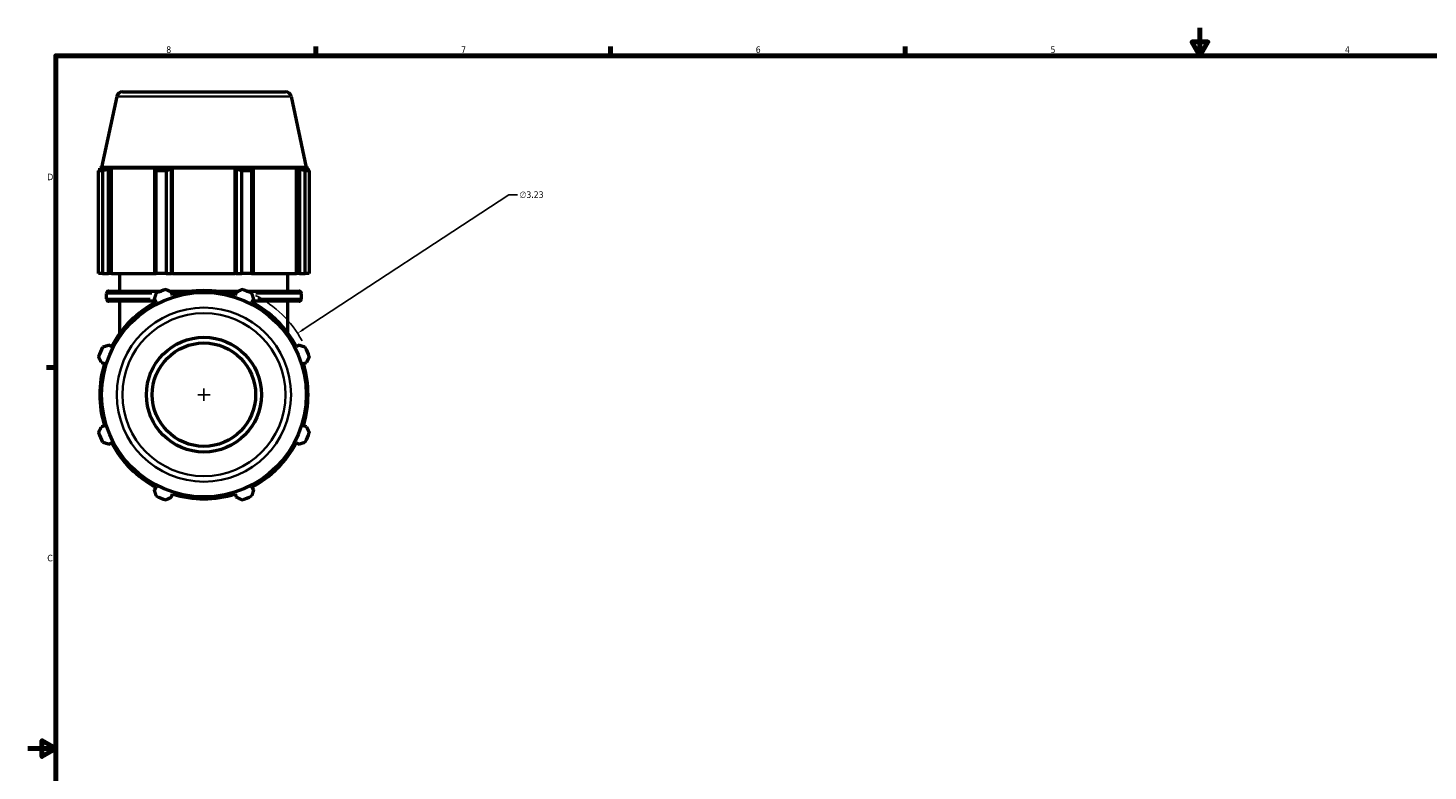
# Model space of a CAD drawing. Header units: inches. Extents: x 0.1 to 64.3, y -23.5 to 45.8.
# Tile 2 of 7: x 0.1 to 20.3, y 10.7 to 21.4. Entities that reach past the tile are written whole.
import ezdxf

# ---------------------------------------------------------------- set-up
doc = ezdxf.new("R2010")
doc.units = ezdxf.units.IN
doc.header["$MEASUREMENT"] = 0
for name, color, linetype, lineweight in [('Border (ANSI)', 7, 'Continuous', 70), ('Dimension (ANSI)', 7, 'Continuous', 25), ('Visible (ANSI)', 7, 'Continuous', 50), ('Visible Narrow (ANSI)', 7, 'Continuous', 35)]:
    doc.layers.add(name, color=color, linetype=linetype, lineweight=lineweight)
doc.styles.add('Note Text (ANSI)', font='tahoma.ttf')
doc.dimstyles.new('Default (ANSI)', dxfattribs={"dimtxt": 0.094488, "dimasz": 0.098425, "dimexe": 0.125, "dimexo": 0.0625, "dimgap": 0.031496, "dimtad": 0, "dimtih": 1, "dimtoh": 1, "dimrnd": 1e-08, "dimzin": 4, "dimdsep": 46, "dimtxsty": 'Note Text (ANSI)', "dimcen": 0.09, "dimdle": 0.393701, "dimclrd": 256, "dimclre": 256, "dimclrt": 5, "dimadec": 0, "dimazin": 1, "dimtfac": 1, "dimtofl": 0, "dimtmove": 0, "dimatfit": 3, "dimfxl": 1, "dimtolj": 1, "dimtzin": 4, "dimlwd": -1, "dimlwe": -1, "dimarcsym": 0})

# ---------------------------------------------------------------- blocks, each defined once
blk = doc.blocks.new('Borders Default Border')
at = {"layer": 'Border (ANSI)'}
for p, q in [((4.25, 21), (4.25, 21.134)), ((8.5, 21), (8.5, 21.134)), ((12.75, 21), (12.75, 21.134)), ((0.5, 16.5), (0.366, 16.5))]:
    blk.add_line(p, q, dxfattribs=at)
at = {"layer": 'Border (ANSI)', "flags": 128}
for points in [[(17, 21.4), (17, 21), (16.885, 21.2), (17.115, 21.2), (17, 21)], [(0.5, 1), (0.5, 21), (33.5, 21), (33.5, 1), (0.5, 1)], [(0.1, 11), (0.5, 11), (0.3, 11.115), (0.3, 10.885), (0.5, 11)]]:
    blk.add_lwpolyline(points, dxfattribs=at)
at = {"layer": 'Border (ANSI)', "color": 5, "true_color": 0x0000ff, "char_height": 0.0945, "attachment_point": 7, "style": 'Note Text (ANSI)'}
for s, insert in [('8', (2.094, 21.038)), ('7', (6.346, 21.04)), ('6', (10.595, 21.038)), ('5', (14.847, 21.038)), ('4', (19.092, 21.04)), ('D', (0.378, 19.203)), ('C', (0.378, 13.701))]:
    blk.add_mtext(s, dxfattribs=dict(at, insert=insert))
blk = doc.blocks.new('*D11')
at = {"layer": 'Defpoints', "color": 0, "transparency": 16777216}
for p in [(3.988, 16.994), (1.287, 15.222)]:
    blk.add_point(p, dxfattribs=at)
at = {"layer": 'Dimension (ANSI)', "transparency": 16777216}
for p, q in [((7.032, 18.991), (4.07, 17.048)), ((7.158, 18.991), (7.032, 18.991)), ((2.637, 16.018), (2.637, 16.198)), ((2.547, 16.108), (2.727, 16.108))]:
    blk.add_line(p, q, dxfattribs=at)
blk.add_arc((2.637, 16.108), 1.615, 28.8346, 62.5747, dxfattribs=at)
blk.add_solid([(4.061, 17.062), (4.079, 17.034), (3.988, 16.994)], dxfattribs=at)
at = {"layer": 'Dimension (ANSI)', "color": 5, "transparency": 16777216, "insert": (7.19, 19.042), "char_height": 0.0945, "attachment_point": 1, "style": 'Note Text (ANSI)'}
blk.add_mtext('\\A1;∅3.23', dxfattribs=at)

msp = doc.modelspace()

# ---------------------------------------------------------------- linework, layer by layer
at = {"layer": 'Visible (ANSI)'}
for p, q in [((1.38, 20.412), (1.162, 19.385)), ((1.461, 20.478), (3.813, 20.478)), ((3.894, 20.412), (4.113, 19.385)), ((1.162, 19.385), (1.135, 19.377)), ((4.113, 19.385), (1.162, 19.385)), ((4.113, 19.385), (4.139, 19.377)), ((1.176, 19.34), (1.118, 19.34)), ((1.118, 17.856), (1.118, 19.34)), ((1.205, 19.377), (1.135, 19.377)), ((1.135, 19.349), (1.135, 19.377)), ((1.205, 19.377), (1.159, 19.361)), ((1.176, 19.34), (1.176, 17.856)), ((1.262, 19.361), (1.305, 19.377)), ((1.262, 17.856), (1.262, 19.361)), ((1.305, 17.856), (1.305, 19.377)), ((1.944, 19.377), (1.305, 19.377)), ((1.944, 19.377), (1.922, 19.361)), ((1.922, 19.361), (1.922, 17.856)), ((2.091, 19.34), (1.95, 19.34)), ((1.95, 17.856), (1.95, 19.34)), ((2.091, 19.34), (2.091, 17.856)), ((2.171, 19.361), (2.186, 19.377)), ((2.171, 17.856), (2.171, 19.361)), ((2.186, 17.856), (2.186, 19.377)), ((3.089, 19.377), (2.186, 19.377)), ((3.089, 17.856), (3.089, 19.377)), ((3.089, 19.377), (3.104, 19.361)), ((3.104, 19.361), (3.104, 17.856)), ((3.325, 19.34), (3.184, 19.34)), ((3.184, 17.856), (3.184, 19.34)), ((3.325, 19.34), (3.325, 17.856)), ((3.353, 19.361), (3.331, 19.377)), ((3.97, 19.377), (3.331, 19.377)), ((3.353, 17.856), (3.353, 19.361)), ((3.97, 17.856), (3.97, 19.377)), ((3.97, 19.377), (4.013, 19.361)), ((4.013, 19.361), (4.013, 17.856)), ((4.116, 19.361), (4.07, 19.377)), ((4.139, 19.377), (4.07, 19.377)), ((4.157, 19.34), (4.099, 19.34)), ((4.099, 17.856), (4.099, 19.34)), ((4.139, 19.349), (4.139, 19.377)), ((4.157, 19.34), (4.157, 17.856)), ((1.176, 17.856), (1.118, 17.856)), ((1.176, 17.856), (1.262, 17.856)), ((1.305, 17.856), (1.262, 17.856)), ((1.305, 17.856), (1.922, 17.856)), ((1.426, 17.603), (1.426, 17.856)), ((1.922, 17.856), (1.95, 17.856)), ((2.091, 17.856), (1.95, 17.856)), ((2.091, 17.856), (2.171, 17.856)), ((2.186, 17.856), (2.171, 17.856)), ((2.186, 17.856), (3.089, 17.856)), ((3.104, 17.856), (3.089, 17.856)), ((3.104, 17.856), (3.184, 17.856)), ((3.325, 17.856), (3.184, 17.856)), ((3.325, 17.856), (3.353, 17.856)), ((3.353, 17.856), (3.97, 17.856)), ((3.849, 17.603), (3.849, 17.856)), ((4.013, 17.856), (3.97, 17.856)), ((4.013, 17.856), (4.099, 17.856)), ((4.157, 17.856), (4.099, 17.856)), ((1.232, 17.49), (1.232, 17.57)), ((1.266, 17.603), (2.026, 17.603)), ((2.139, 17.603), (2.492, 17.603)), ((2.186, 17.54), (2.171, 17.587)), ((2.783, 17.603), (3.136, 17.603)), ((3.104, 17.587), (3.089, 17.54)), ((3.249, 17.603), (4.009, 17.603)), ((4.042, 17.49), (4.042, 17.57)), ((1.935, 17.457), (1.266, 17.457)), ((1.426, 16.996), (1.426, 17.457)), ((1.922, 17.483), (1.944, 17.44)), ((3.331, 17.44), (3.353, 17.483)), ((4.009, 17.457), (3.34, 17.457)), ((3.849, 16.996), (3.849, 17.457)), ((1.305, 16.802), (1.262, 16.824)), ((4.013, 16.824), (3.97, 16.802)), ((1.159, 16.574), (1.205, 16.56)), ((4.07, 16.56), (4.116, 16.574)), ((1.205, 15.656), (1.159, 15.642)), ((4.116, 15.642), (4.07, 15.656)), ((1.262, 15.392), (1.305, 15.414)), ((3.97, 15.414), (4.013, 15.392)), ((1.944, 14.776), (1.922, 14.733)), ((3.353, 14.733), (3.331, 14.776)), ((2.171, 14.629), (2.186, 14.676)), ((3.089, 14.676), (3.104, 14.629))]:
    msp.add_line(p, q, dxfattribs=at)
for radius in [1.475, 0.829, 0.746]:
    msp.add_circle((2.637, 16.108), radius, dxfattribs=at)
for centre, radius, start, end in [((1.461, 20.395), 0.0829, 90, 168), ((3.813, 20.395), 0.0829, 12, 90), ((1.266, 17.57), 0.0331, 90, 180), ((2.637, 16.108), 1.615, 109.792, 115.208), ((2.637, 16.108), 1.502, 72.5, 107.5), ((2.637, 16.108), 1.615, 64.792, 70.208), ((4.009, 17.57), 0.0331, 0, 90), ((1.266, 17.49), 0.0331, 180, 270), ((2.637, 16.108), 1.502, 117.5, 152.5), ((2.637, 16.108), 1.502, 27.5, 62.5), ((4.009, 17.49), 0.0331, 270, 0), ((2.637, 16.108), 1.615, 154.792, 160.208), ((2.637, 16.108), 1.615, 19.792, 25.208), ((2.637, 16.108), 1.502, 162.5, 197.5), ((2.637, 16.108), 1.502, 342.5, 17.5), ((2.637, 16.108), 1.615, 199.792, 205.208), ((2.637, 16.108), 1.615, 334.792, 340.208), ((2.637, 16.108), 1.502, 207.5, 242.5), ((2.637, 16.108), 1.502, 297.5, 332.5), ((2.637, 16.108), 1.615, 244.792, 250.208), ((2.637, 16.108), 1.502, 252.5, 287.5), ((2.637, 16.108), 1.615, 289.792, 295.208)]:
    msp.add_arc(centre, radius, start, end, dxfattribs=at)
for points, weights in [([(1.118, 19.34), (1.139, 19.351), (1.159, 19.361)], [1, 1.0009295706, 1.00104216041]), ([(1.262, 19.361), (1.22, 19.351), (1.176, 19.34)], [1.00104216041, 1.0009295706, 1]), ([(1.95, 19.34), (1.935, 19.351), (1.922, 19.361)], [1, 1.0009295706, 1.00104216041]), ([(2.171, 19.361), (2.132, 19.351), (2.091, 19.34)], [1.00104216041, 1.0009295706, 1]), ([(3.184, 19.34), (3.143, 19.351), (3.104, 19.361)], [1, 1.0009295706, 1.00104216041]), ([(3.353, 19.361), (3.34, 19.351), (3.325, 19.34)], [1.00104216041, 1.0009295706, 1]), ([(4.099, 19.34), (4.055, 19.351), (4.013, 19.361)], [1, 1.0009295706, 1.00104216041]), ([(4.116, 19.361), (4.136, 19.351), (4.157, 19.34)], [1.00104216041, 1.0009295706, 1]), ([(1.922, 17.483), (1.935, 17.525), (1.95, 17.569)], [1.00104216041, 1.0009295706, 1]), ([(2.091, 17.628), (2.132, 17.607), (2.171, 17.587)], [1, 1.0009295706, 1.00104216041]), ([(3.104, 17.587), (3.143, 17.607), (3.184, 17.628)], [1.00104216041, 1.0009295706, 1]), ([(3.325, 17.569), (3.34, 17.525), (3.353, 17.483)], [1, 1.0009295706, 1.00104216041]), ([(1.176, 16.796), (1.22, 16.81), (1.262, 16.824)], [1, 1.0009295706, 1.00104216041]), ([(4.013, 16.824), (4.055, 16.81), (4.099, 16.796)], [1.00104216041, 1.0009295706, 1]), ([(1.159, 16.574), (1.139, 16.614), (1.118, 16.655)], [1.00104216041, 1.0009295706, 1]), ([(4.157, 16.655), (4.136, 16.614), (4.116, 16.574)], [1, 1.0009295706, 1.00104216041]), ([(1.118, 15.561), (1.139, 15.602), (1.159, 15.642)], [1, 1.0009295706, 1.00104216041]), ([(4.116, 15.642), (4.136, 15.602), (4.157, 15.561)], [1.00104216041, 1.0009295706, 1]), ([(1.262, 15.392), (1.22, 15.406), (1.176, 15.42)], [1.00104216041, 1.0009295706, 1]), ([(4.099, 15.42), (4.055, 15.406), (4.013, 15.392)], [1, 1.0009295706, 1.00104216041]), ([(1.95, 14.647), (1.935, 14.691), (1.922, 14.733)], [1, 1.0009295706, 1.00104216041]), ([(2.171, 14.629), (2.132, 14.609), (2.091, 14.588)], [1.00104216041, 1.0009295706, 1]), ([(3.184, 14.588), (3.143, 14.609), (3.104, 14.629)], [1, 1.0009295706, 1.00104216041]), ([(3.353, 14.733), (3.34, 14.691), (3.325, 14.647)], [1.00104216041, 1.0009295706, 1])]:
    msp.add_rational_spline(points, weights, degree=2, dxfattribs=at)
at = {"layer": 'Visible Narrow (ANSI)'}
for p, q in [((3.879, 20.412), (1.396, 20.412)), ((1.887, 17.57), (1.234, 17.57)), ((2.286, 17.57), (2.182, 17.57)), ((3.093, 17.57), (2.989, 17.57)), ((4.04, 17.57), (3.388, 17.57)), ((1.862, 17.49), (1.234, 17.49)), ((3.413, 17.49), (4.041, 17.49))]:
    msp.add_line(p, q, dxfattribs=at)
for radius in [1.257, 1.176]:
    msp.add_circle((2.637, 16.108), radius, dxfattribs=at)

# ---------------------------------------------------------------- block references
msp.add_blockref('Borders Default Border', (0, 0))

# ---------------------------------------------------------------- dimensions: what is measured, and where the dimension line sits
at = {"layer": 'Dimension (ANSI)'}
dim = msp.add_diameter_dim_2p(p1=(1.287, 15.222), p2=(3.988, 16.994), dimstyle='Default (ANSI)', override={"dimgap": 0.031496, "dimdec": 2, "dimlfac": 1, "dimtol": 0, "dimlim": 0, "dimtp": 0, "dimtm": 0, "dimtdec": 2}, dxfattribs=at)
dim.commit()
dim.dimension.update_dxf_attribs({"geometry": '*D11', "text_midpoint": (7.361, 18.991), "dimtype": 163})

doc.saveas('drawing.dxf')
